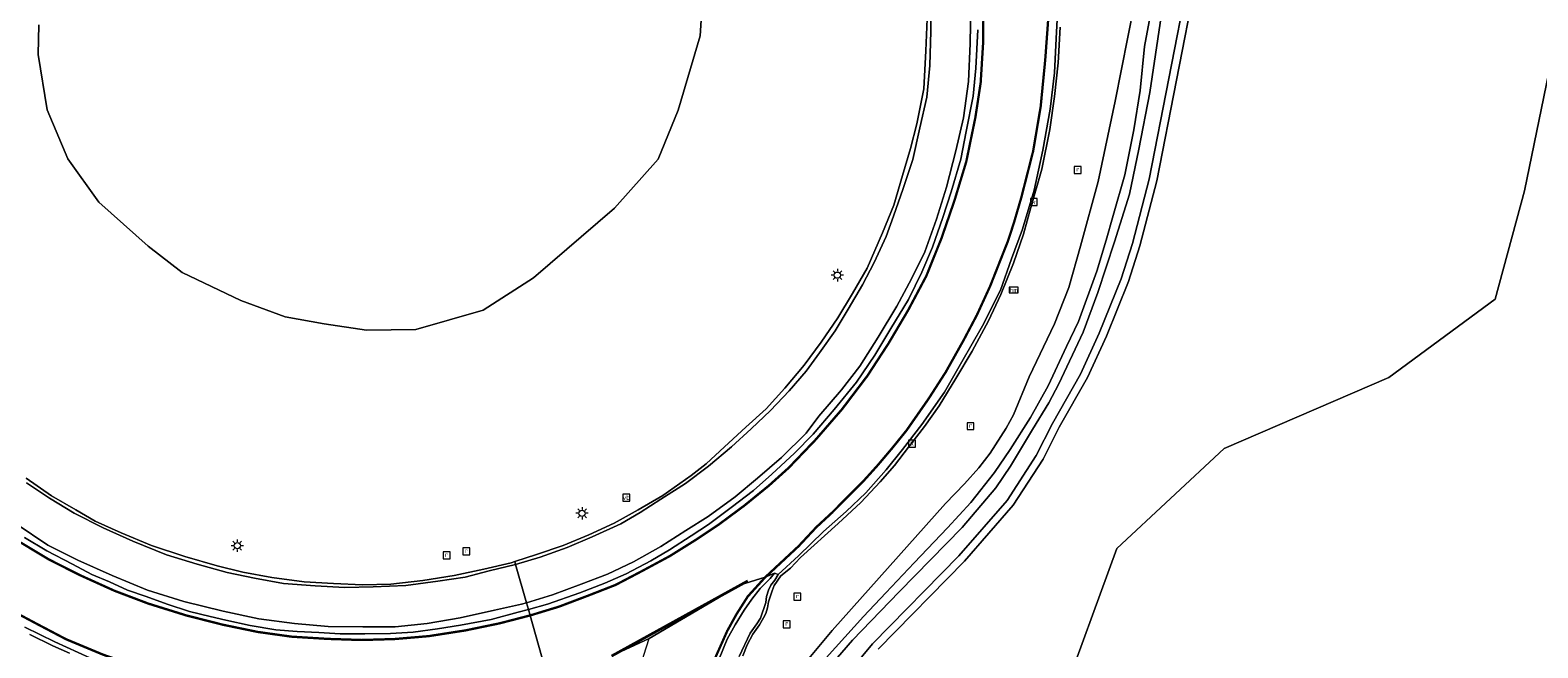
# Model space of a CAD drawing. Header units: metres. Extents: x 168032 to 180145, y 382923 to 399665.
# Tile 162 of 256: x 177221 to 177318, y 388768 to 388808. Entities that reach past the tile are written whole.
import ezdxf
from ezdxf.enums import TextEntityAlignment as Align

# ---------------------------------------------------------------- set-up
doc = ezdxf.new("R2010")
doc.units = ezdxf.units.M
doc.linetypes.add('VW-3-3_STREEP', pattern=[6, 3, -3])
doc.layers.get('0').update_dxf_attribs({"color": 8, "lineweight": 18})
for name, color, linetype, lineweight in [('B-WE-GR-BEPLANTING_CULTUUR_BOSPLANTSOEN-GV', 8, 'Continuous', 18), ('B-WE-GR-BOS_GEMENGD-GV', 8, 'Continuous', 18), ('B-WE-IE-MEUBILAIR_WEGMEUBILAIR-S', 8, 'Continuous', 25), ('B-WE-IE-MEUBILAIR_WEGMEUBILAIR_PAAL-S', 8, 'Continuous', 18), ('B-WE-KL-ET_LS_OV_LICHTMAST-S', 8, 'Continuous', 18), ('B-WE-OG-TERREIN_CULTUURSCHEIDING-GV', 8, 'Continuous', 18), ('B-WE-OG-WATER_SLOOT-GV', 8, 'Continuous', 18), ('B-WE-OG-WEG-GV', 8, 'Continuous', 18), ('B-WE-RI-GWA_KOLK-S', 8, 'Continuous', 18), ('B-WE-RI-GWA_RIOOLPUT-S', 8, 'Continuous', 18), ('B-WE-VH-VERHARDING_ASFALT-GV', 8, 'Continuous', 18), ('B-WE-VH-VERHARDING_BEDRIJFSVLOERPLAAT-GV', 8, 'Continuous', 18), ('B-WE-VH-VERHARDING_BETON-GV', 8, 'Continuous', 18), ('B-WE-VH-VERHARDING_BETONSTRAATSTEEN-GV', 8, 'Continuous', 18), ('B-WE-VW-MARKERING_DWARS_DRIEHOEK_5070-G', 8, 'VW-HAAIETAND70-L-N', 35), ('B-WE-VW-MARKERING_LANGS_STREEP_33-G', 8, 'VW-3-3_STREEP', 13), ('B-WE-VW-MARKERING_LANGS_STREEP_DOORGETROKKEN_3X015-G', 8, 'Continuous', 13), ('B-WE-VW-MARKERING_PICTOGRAM-G', 8, 'Continuous', 18)]:
    doc.layers.add(name, color=color, linetype=linetype, lineweight=lineweight)
doc.styles.add('NLCS-ISO', font='NLCS-ISO.ttf')
doc.linetypes.add('VW-HAAIETAND70-L-N', pattern='A,0,-0.5,[149,NLCS.SHX,S=1,R=0,X=-0.625,Y=-0.35],-0.5', length=1)

# ---------------------------------------------------------------- blocks, each defined once
blk = doc.blocks.new('SIE-WEG_VERKEERSBORD-SO')
at = {"color": 0, "linetype": 'ByBlock', "lineweight": 18}
blk.add_lwpolyline([(-1.125, -1.125), (1.125, -1.125), (1.125, 1.125), (-1.125, 1.125)], close=True, dxfattribs=at)
at = {"color": 0, "linetype": 'ByBlock', "lineweight": 18, "style": 'NLCS-ISO'}
blk.add_text('vb', height=1.5, dxfattribs=at).set_placement((0, 0), align=Align.MIDDLE_CENTER)
blk = doc.blocks.new('SKL-ET_OV_LICHTMAST-SO')
at = {"color": 0, "linetype": 'ByBlock', "lineweight": 18}
for points in [[(-1.25, 0), (-2, 0)], [(-1.41, 1.41), (-0.88, 0.88)], [(0, 2), (0, 1.25)], [(0.88, 0.88), (1.41, 1.41)], [(2, 0), (1.25, 0)], [(-1.41, -1.41), (-0.88, -0.88)], [(0, -1.25), (0, -2)], [(0.88, -0.88), (1.41, -1.41)]]:
    blk.add_lwpolyline(points, dxfattribs=at)
blk.add_circle((0, 0), 1, dxfattribs=at)
blk = doc.blocks.new('SIE-WEG_PAAL_HECTOMETERPAAL-SO')
at = {"color": 0, "linetype": 'ByBlock', "lineweight": 18}
blk.add_lwpolyline([(-1.44375, -0.94375), (1.44375, -0.94375), (1.44375, 0.94375), (-1.44375, 0.94375)], close=True, dxfattribs=at)
at = {"color": 0, "linetype": 'ByBlock', "lineweight": 18, "style": 'NLCS-ISO'}
blk.add_text('hm', height=1.5, dxfattribs=at).set_placement((0, 0), align=Align.MIDDLE_CENTER)
at = {"style": 'NLCS-ISO'}
blk.add_attdef('WAARDE', (2.13125, -1.69375), '', height=1.5, dxfattribs=at)
blk = doc.blocks.new('SRI-KOLK-SO')
at = {"color": 0, "linetype": 'ByBlock', "lineweight": 18}
blk.add_lwpolyline([(-1.125, -1.125), (1.125, -1.125), (1.125, 1.125), (-1.125, 1.125)], close=True, dxfattribs=at)
at = {"color": 0, "linetype": 'ByBlock', "lineweight": 18, "style": 'NLCS-ISO'}
blk.add_text('k', height=1.5, dxfattribs=at).set_placement((0, 0), align=Align.MIDDLE_CENTER)
blk = doc.blocks.new('SRI-PUT_INSPECTIEPUT_RIOOLPUT-SO')
at = {"color": 0, "linetype": 'ByBlock', "lineweight": 18}
blk.add_lwpolyline([(-1.12, -1.12), (1.12, -1.12), (1.12, 1.12), (-1.12, 1.12)], close=True, dxfattribs=at)
at = {"color": 0, "linetype": 'ByBlock', "lineweight": 18, "style": 'NLCS-ISO'}
blk.add_text('r', height=1.5, dxfattribs=at).set_placement((0, 0.28), align=Align.MIDDLE_CENTER)

msp = doc.modelspace()

# ---------------------------------------------------------------- linework, layer by layer
at = {"layer": 'B-WE-GR-BEPLANTING_CULTUUR_BOSPLANTSOEN-GV', "flags": 128}
msp.add_lwpolyline([(177221.176, 388808.615), (177221.14, 388806.719), (177221.707, 388803.142), (177223.052, 388799.987), (177225.048, 388797.187), (177228.215, 388794.354), (177230.422, 388792.659), (177234.191, 388790.834), (177237.066, 388789.79), (177239.571, 388789.346), (177242.31, 388788.926), (177245.478, 388788.971), (177249.832, 388790.22), (177253.078, 388792.296), (177258.292, 388796.803), (177261.103, 388799.956), (177262.386, 388803.115), (177263.813, 388807.905), (177263.992, 388810.638)], dxfattribs=at)
at = {"layer": 'B-WE-GR-BOS_GEMENGD-GV', "flags": 128}
msp.add_lwpolyline([(177318.828, 388807.01), (177316.962, 388797.926), (177315.073, 388790.928), (177308.214, 388785.882), (177297.589, 388781.294), (177290.681, 388774.843), (177286.96, 388764.661), (177281.939, 388754.017), (177280.16, 388743.455), (177281.607, 388731.837), (177289.068, 388707.968), (177298.998, 388683.92), (177311.965, 388661.676), (177333.476, 388640.888)], dxfattribs=at)
at = {"layer": 'B-WE-OG-TERREIN_CULTUURSCHEIDING-GV', "flags": 128}
for points in [[(177407.457, 388869.682), (177302.696, 388821.058), (177300.637, 388819.497), (177300.102, 388818.974), (177299.665, 388818.547), (177298.628, 388816.907), (177297.338, 388815.068), (177296.656, 388813.868), (177296.103, 388812.739), (177295.781, 388811.561), (177293.256, 388798.563), (177292.162, 388794.375), (177291.43, 388792.075), (177290.004, 388788.536), (177288.783, 388785.876), (177286.963, 388782.679), (177285.919, 388780.605), (177284, 388777.641), (177280.863, 388774.04), (177275.294, 388768.363)], [(177333.476, 388640.888), (177311.965, 388661.676), (177298.998, 388683.92), (177289.068, 388707.968), (177281.607, 388731.837), (177280.16, 388743.455), (177281.939, 388754.017), (177286.96, 388764.661), (177290.681, 388774.843), (177297.589, 388781.294), (177308.214, 388785.882), (177315.073, 388790.928), (177316.962, 388797.926), (177318.828, 388807.01)]]:
    msp.add_lwpolyline(points, dxfattribs=at)
at = {"layer": 'B-WE-OG-WATER_SLOOT-GV', "flags": 128}
for points in [[(177272.94, 388766.308), (177274.922, 388768.699), (177280.496, 388774.38), (177283.6, 388777.943), (177285.485, 388780.854), (177286.522, 388782.915), (177288.337, 388786.104), (177289.544, 388788.734), (177290.96, 388792.245), (177291.682, 388794.514), (177292.768, 388798.674), (177295.294, 388811.675)], [(177293.682, 388810.176), (177292.797, 388804.258), (177292.096, 388800.601), (177291.486, 388797.699), (177290.521, 388794.622), (177289.452, 388791.353), (177288.497, 388788.808), (177286.928, 388785.462), (177286.287, 388784.246), (177285.242, 388782.53), (177283.83, 388780.161), (177282.885, 388778.756), (177280.704, 388776.212), (177276.651, 388772.063), (177273.63, 388768.931), (177271.002, 388765.901)], [(177271.002, 388765.901), (177273.63, 388768.931), (177276.651, 388772.063), (177280.704, 388776.212), (177282.885, 388778.756), (177283.83, 388780.161), (177285.242, 388782.53), (177286.287, 388784.246), (177286.928, 388785.462), (177288.497, 388788.808), (177289.452, 388791.353), (177290.521, 388794.622), (177291.486, 388797.699), (177292.096, 388800.601), (177292.797, 388804.258), (177293.682, 388810.176)], [(177271.943, 388767.793), (177274.352, 388770.46), (177275.777, 388771.983), (177277.615, 388773.916), (177279.759, 388776.184), (177281.272, 388777.828), (177282.789, 388779.754), (177283.794, 388781.245), (177285.116, 388783.291), (177286.25, 388785.35), (177287.432, 388787.873), (177288.207, 388789.492), (177289.385, 388792.744), (177289.986, 388794.742), (177290.43, 388796.327), (177291.193, 388798.949), (177291.774, 388801.849), (177292.182, 388804.388), (177292.449, 388807.218), (177293.02, 388810.231)], [(177293.02, 388810.231), (177292.449, 388807.218), (177292.182, 388804.388), (177291.774, 388801.849), (177291.193, 388798.949), (177290.43, 388796.327), (177289.986, 388794.742), (177289.385, 388792.744), (177288.207, 388789.492), (177287.432, 388787.873), (177286.25, 388785.35), (177285.116, 388783.291), (177283.794, 388781.245), (177282.789, 388779.754), (177281.272, 388777.828), (177279.759, 388776.184), (177277.615, 388773.916), (177275.777, 388771.983), (177274.352, 388770.46), (177271.943, 388767.793)], [(177291.798, 388809.898), (177290.571, 388803.706), (177289.464, 388798.509), (177288.342, 388794.342), (177287.591, 388791.681), (177286.657, 388789.337), (177285.023, 388785.925), (177284.024, 388783.479), (177283.547, 388782.62), (177282.501, 388780.993), (177281.77, 388780.049), (177280.853, 388779.012), (177279.633, 388777.759), (177272.314, 388769.565), (177270.605, 388767.498)]]:
    msp.add_lwpolyline(points, dxfattribs=at)
at = {"layer": 'B-WE-OG-WEG-GV', "flags": 128}
for points in [[(177295.294, 388811.675), (177292.768, 388798.674), (177291.682, 388794.514), (177290.96, 388792.245), (177289.544, 388788.734), (177288.337, 388786.104), (177286.522, 388782.915), (177285.485, 388780.854), (177283.6, 388777.943), (177280.496, 388774.38), (177274.922, 388768.699), (177272.94, 388766.308)], [(177275.294, 388768.363), (177280.863, 388774.04), (177284, 388777.641), (177285.919, 388780.605), (177286.963, 388782.679), (177288.783, 388785.876), (177290.004, 388788.536), (177291.43, 388792.075), (177292.162, 388794.375), (177293.256, 388798.563), (177295.781, 388811.561)], [(177263.992, 388810.638), (177263.813, 388807.905), (177262.386, 388803.115), (177261.103, 388799.956), (177258.292, 388796.803), (177253.078, 388792.296), (177249.832, 388790.22), (177245.478, 388788.971), (177242.31, 388788.926), (177239.571, 388789.346), (177237.066, 388789.79), (177234.191, 388790.834), (177230.422, 388792.659), (177228.215, 388794.354), (177225.048, 388797.187), (177223.052, 388799.987), (177221.707, 388803.142), (177221.14, 388806.719), (177221.176, 388808.615)], [(177220.37, 388779.377), (177221.998, 388778.241), (177223.565, 388777.338), (177224.818, 388776.623), (177226.492, 388775.87), (177228.438, 388775.034), (177230.592, 388774.341), (177232.665, 388773.726), (177234.322, 388773.326), (177236.19, 388772.972), (177238.293, 388772.705), (177240.183, 388772.598), (177242.052, 388772.516), (177243.876, 388772.541), (177245.923, 388772.79), (177247.962, 388773.116), (177249.866, 388773.526), (177251.636, 388773.931), (177251.864, 388774.007), (177253.26, 388774.473), (177254.979, 388775.052), (177256.643, 388775.73), (177258.264, 388776.488), (177259.815, 388777.339), (177261.4, 388778.278), (177263.228, 388779.551), (177264.197, 388780.319), (177265.373, 388781.402), (177266.752, 388782.667), (177268.071, 388783.851), (177269.262, 388785.18), (177270.512, 388786.675), (177271.62, 388788.155), (177272.697, 388789.735), (177273.639, 388791.288), (177274.572, 388792.94), (177275.57, 388795.2), (177276.291, 388796.991), (177276.848, 388798.903), (177277.366, 388800.652), (177277.784, 388802.231), (177278.233, 388804.484), (177278.364, 388806.952), (177278.439, 388809.004)], [(177270.605, 388767.498), (177272.314, 388769.565), (177279.633, 388777.759), (177280.853, 388779.012), (177281.77, 388780.049), (177282.501, 388780.993), (177283.547, 388782.62), (177284.024, 388783.479), (177285.023, 388785.925), (177286.657, 388789.337), (177287.591, 388791.681), (177288.342, 388794.342), (177289.464, 388798.509), (177290.571, 388803.706), (177291.798, 388809.898)], [(177287.017, 388808.471), (177286.885, 388806.161), (177286.657, 388803.996), (177286.355, 388801.864), (177285.841, 388799.317), (177285.125, 388796.835), (177284.65, 388795.131), (177284.017, 388793.258), (177283.189, 388791.241), (177282.395, 388789.523), (177281.352, 388787.586), (177280.302, 388785.812), (177279.213, 388784.047), (177278.272, 388782.726), (177277.241, 388781.391), (177276.352, 388780.208), (177275.418, 388779.148), (177274.171, 388777.81), (177272.704, 388776.463), (177270.279, 388774.278), (177269.639, 388773.575), (177269.014, 388773.089), (177268.587, 388772.473), (177268.453, 388772.111), (177268.339, 388771.805), (177268.222, 388771.402), (177268.161, 388771.03), (177268.041, 388770.654), (177267.888, 388770.369), (177267.64, 388769.922), (177267.214, 388769.321), (177266.845, 388768.642), (177266.573, 388767.934)], [(177223.144, 388768.101), (177222.079, 388768.584), (177220.595, 388769.305)]]:
    msp.add_lwpolyline(points, dxfattribs=at)
at = {"layer": 'B-WE-VH-VERHARDING_ASFALT-GV', "flags": 128}
for points in [[(177258.128, 388767.937), (177259.595, 388768.613), (177260.514, 388769.051), (177266.411, 388772.517), (177268.002, 388772.992), (177268.613, 388773.269), (177268.832, 388773.176), (177270.146, 388774.385), (177271.771, 388775.953), (177273.215, 388777.227), (177274.49, 388778.449), (177275.801, 388779.928), (177276.859, 388781.236), (177278.109, 388782.855), (177279.556, 388784.938), (177280.688, 388786.896), (177282.006, 388789.203), (177283.177, 388791.513), (177283.874, 388793.525), (177284.587, 388795.451), (177285.346, 388797.961), (177285.915, 388800.542), (177286.378, 388803.175), (177286.656, 388805.516), (177286.76, 388807.73), (177286.852, 388809.375)], [(177281.718, 388808.305), (177281.579, 388805.822), (177281.417, 388804.03), (177280.968, 388801.734), (177280.621, 388799.956), (177280.003, 388797.846), (177279.461, 388796.19), (177278.793, 388794.293), (177278.095, 388792.673), (177277.251, 388790.9), (177276.107, 388789.037), (177275.081, 388787.311), (177273.899, 388785.567), (177272.451, 388783.812), (177271.102, 388782.23), (177269.891, 388780.997), (177268.438, 388779.651), (177267.26, 388778.6), (177265.822, 388777.497), (177264.342, 388776.404), (177263.242, 388775.657), (177261.834, 388774.772), (177260.63, 388774.062), (177259.032, 388773.207), (177257.656, 388772.61), (177256.053, 388771.984), (177253.978, 388771.265), (177252.736, 388770.923), (177252.846, 388770.534), (177253.974, 388766.544)], [(177253.974, 388766.544), (177252.846, 388770.534), (177252.736, 388770.923), (177252.078, 388770.742), (177250.333, 388770.267), (177248.354, 388769.9), (177246.877, 388769.663), (177245.317, 388769.458), (177243.85, 388769.36), (177242.194, 388769.337), (177240.596, 388769.349), (177239.227, 388769.43), (177237.836, 388769.503), (177236.457, 388769.613), (177234.804, 388769.88), (177233.235, 388770.231), (177232.225, 388770.468), (177230.882, 388770.797), (177229.456, 388771.261), (177228.094, 388771.757), (177226.892, 388772.173), (177225.728, 388772.706), (177224.601, 388773.177), (177223.339, 388773.846), (177221.701, 388774.691), (177220.251, 388775.564)], [(177265.042, 388767.734), (177265.55, 388769.008), (177266.064, 388769.921), (177266.654, 388770.874), (177267.141, 388771.576), (177267.681, 388772.274), (177268.317, 388772.924), (177268.613, 388773.269), (177268.002, 388772.992), (177266.411, 388772.517), (177260.514, 388769.051), (177259.595, 388768.613), (177258.128, 388767.937)], [(177220.282, 388769.778), (177222.214, 388768.836), (177224.461, 388767.798)]]:
    msp.add_lwpolyline(points, dxfattribs=at)
at = {"layer": 'B-WE-VH-VERHARDING_BEDRIJFSVLOERPLAAT-GV', "flags": 128}
for points in [[(177278.439, 388809.004), (177278.364, 388806.952), (177278.233, 388804.484), (177277.784, 388802.231), (177277.366, 388800.652), (177276.848, 388798.903), (177276.291, 388796.991), (177275.57, 388795.2), (177274.572, 388792.94), (177273.639, 388791.288), (177272.697, 388789.735), (177271.62, 388788.155), (177270.512, 388786.675), (177269.262, 388785.18), (177268.071, 388783.851), (177266.752, 388782.667), (177265.373, 388781.402), (177264.197, 388780.319), (177263.228, 388779.551), (177261.4, 388778.278), (177259.815, 388777.339), (177258.264, 388776.488), (177256.643, 388775.73), (177254.979, 388775.052), (177253.26, 388774.473), (177251.864, 388774.007), (177251.917, 388773.819), (177253.492, 388774.297), (177255.229, 388774.917), (177256.842, 388775.609), (177258.688, 388776.449), (177259.955, 388777.162), (177261.286, 388778.037), (177262.859, 388779.051), (177264.354, 388780.168), (177265.838, 388781.399), (177267.109, 388782.577), (177268.346, 388783.752), (177269.54, 388785.025), (177270.654, 388786.296), (177271.506, 388787.477), (177272.511, 388788.883), (177273.35, 388790.287), (177274.279, 388791.846), (177275.024, 388793.289), (177275.799, 388794.977), (177276.275, 388796.275), (177276.909, 388798.063), (177277.522, 388799.935), (177277.98, 388801.988), (177278.416, 388803.957), (177278.609, 388805.998), (177278.687, 388808.205), (177278.69, 388810.252)], [(177281.266, 388809.845), (177281.224, 388807.427), (177281.118, 388804.963), (177280.782, 388802.621), (177280.299, 388800.5), (177279.693, 388798.156), (177279.053, 388796.09), (177278.289, 388793.976), (177277.437, 388792.249), (177276.495, 388790.473), (177275.281, 388788.47), (177274.111, 388786.62), (177272.929, 388785.077), (177271.47, 388783.381), (177270.641, 388782.289), (177269.063, 388780.724), (177267.516, 388779.389), (177266.062, 388778.186), (177264.328, 388776.921), (177262.882, 388776.003), (177261.267, 388774.985), (177259.507, 388773.992), (177257.844, 388773.186), (177256.14, 388772.541), (177254.288, 388771.872), (177252.615, 388771.351), (177252.736, 388770.923), (177253.978, 388771.265), (177256.053, 388771.984), (177257.656, 388772.61), (177259.032, 388773.207), (177260.63, 388774.062), (177261.834, 388774.772), (177263.242, 388775.657), (177264.342, 388776.404), (177265.822, 388777.497), (177267.26, 388778.6), (177268.438, 388779.651), (177269.891, 388780.997), (177271.102, 388782.23), (177272.451, 388783.812), (177273.899, 388785.567), (177275.081, 388787.311), (177276.107, 388789.037), (177277.251, 388790.9), (177278.095, 388792.673), (177278.793, 388794.293), (177279.461, 388796.19), (177280.003, 388797.846), (177280.621, 388799.956), (177280.968, 388801.734), (177281.417, 388804.03), (177281.579, 388805.822), (177281.718, 388808.305)], [(177286.852, 388809.375), (177286.76, 388807.73), (177286.656, 388805.516), (177286.378, 388803.175), (177285.915, 388800.542), (177285.346, 388797.961), (177284.587, 388795.451), (177283.874, 388793.525), (177283.177, 388791.513), (177282.006, 388789.203), (177280.688, 388786.896), (177279.556, 388784.938), (177278.109, 388782.855), (177276.859, 388781.236), (177275.801, 388779.928), (177274.49, 388778.449), (177273.215, 388777.227), (177271.771, 388775.953), (177270.146, 388774.385), (177268.832, 388773.176), (177268.631, 388772.808), (177268.372, 388772.478), (177268.214, 388772.166), (177268.09, 388771.765), (177268.041, 388771.378), (177267.946, 388771.053), (177267.814, 388770.687), (177267.698, 388770.357), (177267.464, 388769.99), (177267.039, 388769.381), (177266.329, 388767.896)], [(177266.573, 388767.934), (177266.845, 388768.642), (177267.214, 388769.321), (177267.64, 388769.922), (177267.888, 388770.369), (177268.041, 388770.654), (177268.161, 388771.03), (177268.222, 388771.402), (177268.339, 388771.805), (177268.453, 388772.111), (177268.587, 388772.473), (177269.014, 388773.089), (177269.639, 388773.575), (177270.279, 388774.278), (177272.704, 388776.463), (177274.171, 388777.81), (177275.418, 388779.148), (177276.352, 388780.208), (177277.241, 388781.391), (177278.272, 388782.726), (177279.213, 388784.047), (177280.302, 388785.812), (177281.352, 388787.586), (177282.395, 388789.523), (177283.189, 388791.241), (177284.017, 388793.258), (177284.65, 388795.131), (177285.125, 388796.835), (177285.841, 388799.317), (177286.355, 388801.864), (177286.657, 388803.996), (177286.885, 388806.161), (177287.017, 388808.471)], [(177220.382, 388779.088), (177221.866, 388778.102), (177223.447, 388777.131), (177225.316, 388776.185), (177227.247, 388775.314), (177229.413, 388774.443), (177231.386, 388773.846), (177233.324, 388773.299), (177235.077, 388772.932), (177236.959, 388772.603), (177238.99, 388772.434), (177240.911, 388772.342), (177242.722, 388772.389), (177244.832, 388772.474), (177246.901, 388772.737), (177248.653, 388773.009), (177250.209, 388773.404), (177251.917, 388773.819), (177251.864, 388774.007), (177251.636, 388773.931), (177249.866, 388773.526), (177247.962, 388773.116), (177245.923, 388772.79), (177243.876, 388772.541), (177242.052, 388772.516), (177240.183, 388772.598), (177238.293, 388772.705), (177236.19, 388772.972), (177234.322, 388773.326), (177232.665, 388773.726), (177230.592, 388774.341), (177228.438, 388775.034), (177226.492, 388775.87), (177224.818, 388776.623), (177223.565, 388777.338), (177221.998, 388778.241), (177220.37, 388779.377)], [(177220.251, 388775.564), (177221.701, 388774.691), (177223.339, 388773.846), (177224.601, 388773.177), (177225.728, 388772.706), (177226.892, 388772.173), (177228.094, 388771.757), (177229.456, 388771.261), (177230.882, 388770.797), (177232.225, 388770.468), (177233.235, 388770.231), (177234.804, 388769.88), (177236.457, 388769.613), (177237.836, 388769.503), (177239.227, 388769.43), (177240.596, 388769.349), (177242.194, 388769.337), (177243.85, 388769.36), (177245.317, 388769.458), (177246.877, 388769.663), (177248.354, 388769.9), (177250.333, 388770.267), (177252.078, 388770.742), (177252.736, 388770.923), (177252.615, 388771.351), (177252.301, 388771.253), (177250.562, 388770.869), (177248.338, 388770.389), (177246.214, 388770.022), (177244.152, 388769.808), (177242.062, 388769.808), (177239.832, 388769.826), (177237.669, 388770.014), (177235.361, 388770.316), (177233.051, 388770.813), (177230.531, 388771.434), (177228.184, 388772.168), (177225.902, 388773.104), (177223.685, 388774.099), (177221.764, 388775.066), (177219.72, 388776.44)], [(177224.461, 388767.798), (177222.214, 388768.836), (177220.282, 388769.778)], [(177220.595, 388769.305), (177222.079, 388768.584), (177223.144, 388768.101)]]:
    msp.add_lwpolyline(points, dxfattribs=at)
at = {"layer": 'B-WE-VH-VERHARDING_BETON-GV', "flags": 128}
msp.add_lwpolyline([(177266.329, 388767.896), (177267.039, 388769.381), (177267.464, 388769.99), (177267.698, 388770.357), (177267.814, 388770.687), (177267.946, 388771.053), (177268.041, 388771.378), (177268.09, 388771.765), (177268.214, 388772.166), (177268.372, 388772.478), (177268.631, 388772.808), (177268.832, 388773.176), (177268.613, 388773.269), (177268.317, 388772.924), (177267.681, 388772.274), (177267.141, 388771.576), (177266.654, 388770.874), (177266.064, 388769.921), (177265.55, 388769.008), (177265.042, 388767.734)], dxfattribs=at)
at = {"layer": 'B-WE-VH-VERHARDING_BETONSTRAATSTEEN-GV', "flags": 128}
for points in [[(177278.69, 388810.252), (177278.687, 388808.205), (177278.609, 388805.998), (177278.416, 388803.957), (177277.98, 388801.988), (177277.522, 388799.935), (177276.909, 388798.063), (177276.275, 388796.275), (177275.799, 388794.977), (177275.024, 388793.289), (177274.279, 388791.846), (177273.35, 388790.287), (177272.511, 388788.883), (177271.506, 388787.477), (177270.654, 388786.296), (177269.54, 388785.025), (177268.346, 388783.752), (177267.109, 388782.577), (177265.838, 388781.399), (177264.354, 388780.168), (177262.859, 388779.051), (177261.286, 388778.037), (177259.955, 388777.162), (177258.688, 388776.449), (177256.842, 388775.609), (177255.229, 388774.917), (177253.492, 388774.297), (177251.917, 388773.819), (177252.615, 388771.351), (177254.288, 388771.872), (177256.14, 388772.541), (177257.844, 388773.186), (177259.507, 388773.992), (177261.267, 388774.985), (177262.882, 388776.003), (177264.328, 388776.921), (177266.062, 388778.186), (177267.516, 388779.389), (177269.063, 388780.724), (177270.641, 388782.289), (177271.47, 388783.381), (177272.929, 388785.077), (177274.111, 388786.62), (177275.281, 388788.47), (177276.495, 388790.473), (177277.437, 388792.249), (177278.289, 388793.976), (177279.053, 388796.09), (177279.693, 388798.156), (177280.299, 388800.5), (177280.782, 388802.621), (177281.118, 388804.963), (177281.224, 388807.427), (177281.266, 388809.845)], [(177219.72, 388776.44), (177221.764, 388775.066), (177223.685, 388774.099), (177225.902, 388773.104), (177228.184, 388772.168), (177230.531, 388771.434), (177233.051, 388770.813), (177235.361, 388770.316), (177237.669, 388770.014), (177239.832, 388769.826), (177242.062, 388769.808), (177244.152, 388769.808), (177246.214, 388770.022), (177248.338, 388770.389), (177250.562, 388770.869), (177252.301, 388771.253), (177252.615, 388771.351), (177251.917, 388773.819), (177250.209, 388773.404), (177248.653, 388773.009), (177246.901, 388772.737), (177244.832, 388772.474), (177242.722, 388772.389), (177240.911, 388772.342), (177238.99, 388772.434), (177236.959, 388772.603), (177235.077, 388772.932), (177233.324, 388773.299), (177231.386, 388773.846), (177229.413, 388774.443), (177227.247, 388775.314), (177225.316, 388776.185), (177223.447, 388777.131), (177221.866, 388778.102), (177220.382, 388779.088)]]:
    msp.add_lwpolyline(points, dxfattribs=at)
at = {"layer": 'B-WE-VW-MARKERING_DWARS_DRIEHOEK_5070-G', "flags": 128}
msp.add_lwpolyline([(177258.128, 388767.937), (177266.879, 388772.776)], dxfattribs=at)
at = {"layer": 'B-WE-VW-MARKERING_LANGS_STREEP_33-G', "const_width": 0.15, "flags": 128}
for points in [[(177298.515, 388828.424), (177296.837, 388827.393), (177295.849, 388826.669), (177294.466, 388825.604), (177293.455, 388824.606), (177292.118, 388823.146), (177291.33, 388822.198), (177290.055, 388820.358), (177289.159, 388818.773), (177288.345, 388817.202), (177287.395, 388814.736), (177286.691, 388812.224), (177286.28, 388809.374), (177286.061, 388806.39), (177285.766, 388803.352), (177285.281, 388800.48), (177284.522, 388797.505), (177284.041, 388795.856), (177283.65, 388794.663), (177282.507, 388791.768), (177281.655, 388789.911), (177280.8, 388788.289), (177279.648, 388786.233), (177278.533, 388784.498), (177277.116, 388782.465), (177276.192, 388781.322), (177275.237, 388780.194), (177274.369, 388779.233), (177272.309, 388777.157), (177271.3, 388776.224), (177270.165, 388775.007), (177268.002, 388772.992), (177266.881, 388771.758), (177266.151, 388770.609), (177265.551, 388769.52), (177264.814, 388767.865), (177264.437, 388766.723), (177264.182, 388765.201), (177263.999, 388763.459), (177263.912, 388762.164), (177264.085, 388760.489), (177264.283, 388759.33), (177264.504, 388758.341), (177265.288, 388754.916), (177267.108, 388747.637), (177269.384, 388739.13), (177270.897, 388733.363), (177273.052, 388724.638), (177276.88, 388710.01), (177278.366, 388704.302), (177279.931, 388698.553), (177281.765, 388692.815), (177284.924, 388684.565), (177287.237, 388679.281), (177289.483, 388674.64), (177291.411, 388670.982), (177292.805, 388668.476), (177295.441, 388664.072), (177299.1, 388658.338), (177302.115, 388653.964), (177305.803, 388648.986), (177308.018, 388646.12), (177313.621, 388639.279), (177317.385, 388634.917), (177323.462, 388628.154), (177327.557, 388623.789), (177331.711, 388619.44), (177335.942, 388615.135), (177340.217, 388610.94), (177346.647, 388604.819), (177353.264, 388598.688), (177359.852, 388592.695), (177362.185, 388590.571), (177366.618, 388586.623), (177384.44, 388570.458), (177393.28, 388562.363), (177397.268, 388558.542), (177406.266, 388549.922), (177410.454, 388545.68), (177414.678, 388541.266), (177418.734, 388536.881), (177426.644, 388527.886), (177432.287, 388521.114), (177437.969, 388513.834), (177442.293, 388507.99), (177446.076, 388502.598), (177448.894, 388498.372), (177451.586, 388494.197), (177454.786, 388489.066), (177457.896, 388483.861), (177460.895, 388478.628), (177464.174, 388472.691), (177467.993, 388465.602), (177472.179, 388457.48), (177476.145, 388449.544), (177480.776, 388439.868), (177482.695, 388435.857), (177489.006, 388422.403), (177495.351, 388408.788), (177500.479, 388397.853), (177504.099, 388390.058), (177508.053, 388381.544), (177515.69, 388365.142), (177523.205, 388348.952), (177530.844, 388332.464), (177537.048, 388319.105), (177542.513, 388307.327), (177543.471, 388305.26), (177551.032, 388289.002), (177557.304, 388275.48), (177563.729, 388261.758), (177571.377, 388245.305), (177578.341, 388230.404), (177578.987, 388229.023), (177582.545, 388221.326), (177587.743, 388210.08), (177590.948, 388203.172), (177594.046, 388196.496), (177601.761, 388179.967), (177614.387, 388152.731), (177624.471, 388130.963), (177630.488, 388117.974), (177634.555, 388109.195), (177644.653, 388087.324), (177654.7, 388065.514), (177664.583, 388043.773), (177672.003, 388026.94), (177675.439, 388019.144), (177682.546, 388002.572), (177690.793, 387983.063), (177697.564, 387966.52), (177704.375, 387949.668), (177710.443, 387934.471), (177710.994, 387933.092), (177717.588, 387916.148), (177723.912, 387899.292), (177730.156, 387882.296), (177736.293, 387865.366), (177742.345, 387848.511), (177745.039, 387840.678), (177748.238, 387831.375), (177754.036, 387814.295), (177759.597, 387797.451), (177765.149, 387780.089), (177771.423, 387760.222), (177775.928, 387745.302), (177778.409, 387737.084), (177783.49, 387719.885), (177785.161, 387714.156), (177789.365, 387699.562), (177792.798, 387687.389), (177794.415, 387681.654), (177796.335, 387675.96), (177800.327, 387664.6), (177804.324, 387653.175), (177806.247, 387647.637), (177808.234, 387641.929), (177809.204, 387639.207), (177810.075, 387636.284), (177813.006, 387624.512), (177815.813, 387612.851), (177819.927, 387595.428), (177822.667, 387583.675), (177826.562, 387566.332), (177829.182, 387554.552), (177829.659, 387552.374), (177833.05, 387536.878), (177839.061, 387507.859), (177842.512, 387490.277), (177843.605, 387484.317), (177846.666, 387467.635), (177846.84, 387466.685), (177850.136, 387448.94), (177853.494, 387431.241), (177856.866, 387413.507), (177859.147, 387401.802), (177862.637, 387383.917), (177865.061, 387372.406), (177867.688, 387360.836), (177869.818, 387352.296), (177872.57, 387342.229), (177874.298, 387336.378), (177876.092, 387330.712), (177877.564, 387326.285), (177880.606, 387318.08), (177884.543, 387308.22), (177889.515, 387296.984), (177893.198, 387289.292), (177895.916, 387283.968), (177898.752, 387278.618), (177901.804, 387273.376), (177904.767, 387268.362), (177910.069, 387260.113), (177914.781, 387253.294), (177920.636, 387245.289), (177927.498, 387236.499), (177933.392, 387229.781), (177939.639, 387223.022), (177947.983, 387214.699), (177952.702, 387210.344), (177958.06, 387205.527), (177962.678, 387201.536), (177966.995, 387197.854), (177970.427, 387194.996), (177974.258, 387191.846), (177976.062, 387190.363), (177982.104, 387185.593), (177988.848, 387180.212), (177994.731, 387175.538), (178002.234, 387169.131), (178005.103, 387166.643), (178009.872, 387162.266), (178014.909, 387157.525), (178018.791, 387153.655), (178023.405, 387148.729), (178026.709, 387144.978), (178031.825, 387138.61), (178034.244, 387135.539), (178036.599, 387132.712), (178041.165, 387126.319), (178043.503, 387122.671), (178044.734, 387120.681), (178047.849, 387115.646), (178054.405, 387103.507), (178059.127, 387093.526), (178063.791, 387081.791), (178067.012, 387072.223), (178069.085, 387064.958), (178071.811, 387053.381), (178073.21, 387045.944), (178074.092, 387040.228), (178075.39, 387027.665), (178075.475, 387025.798), (178075.806, 387018.469), (178075.762, 387006.456), (178075.039, 386994.071), (178073.72, 386980.571), (178072.374, 386968.241), (178071.35, 386959.351), (178070.005, 386947.582), (178069.595, 386944.44), (178069.478, 386942.825), (178069.47, 386941.583), (178069.498, 386940.177), (178069.707, 386938.505), (178069.983, 386937.332), (178070.46, 386935.868)], [(177777.504, 387717.675), (177770.745, 387740.478), (177769.844, 387743.451), (177763.795, 387763.421), (177755.67, 387788.818), (177749.066, 387809), (177742.486, 387828.684), (177739.012, 387838.576), (177735.531, 387848.49), (177729.502, 387865.49), (177721.321, 387887.902), (177715.096, 387904.715), (177709.856, 387918.502), (177704.539, 387932.094), (177703.307, 387935.241), (177696.651, 387951.911), (177690.958, 387965.952), (177686.416, 387977.032), (177681.751, 387988.145), (177677.147, 387999.045), (177672.457, 388010.03), (177666.18, 388024.453), (177665.301, 388026.473), (177659.295, 388039.99), (177651.886, 388056.389), (177643.072, 388075.606), (177635.571, 388091.828), (177626.881, 388110.633), (177624.728, 388115.3), (177621.869, 388121.497), (177612.935, 388140.666), (177605.339, 388157.038), (177595.285, 388178.726), (177587.732, 388195.027), (177585.245, 388200.382), (177582.638, 388205.995), (177576.825, 388218.528), (177575.073, 388222.307), (177572.614, 388227.6), (177563.844, 388246.481), (177557.412, 388260.238), (177549.839, 388276.526), (177542.249, 388292.895), (177537.211, 388303.729), (177536.813, 388304.586), (177529.671, 388319.979), (177522.054, 388336.286), (177512.003, 388358.017), (177503.19, 388377.009), (177498.35, 388387.373), (177496.793, 388390.707), (177490.558, 388404.016), (177484.165, 388417.812), (177479.128, 388428.525), (177475.048, 388437.193), (177472.781, 388442.008), (177468.749, 388450.178), (177464.746, 388458.116), (177460.52, 388466.169), (177456.399, 388473.724), (177453.367, 388479.119), (177448.63, 388486.973), (177445.403, 388492.041), (177441.219, 388498.454), (177437.167, 388504.264), (177431.664, 388511.655), (177428.045, 388516.33), (177424.214, 388520.967), (177420.292, 388525.573), (177416.46, 388529.965), (177412.402, 388534.437), (177408.322, 388538.794), (177404.149, 388543.042), (177399.908, 388547.277), (177392.888, 388554.013), (177391.26, 388555.575), (177382.464, 388563.73), (177373.613, 388571.798), (177364.729, 388579.786), (177355.786, 388587.865), (177346.862, 388595.947), (177335.632, 388606.399), (177330.561, 388611.446), (177322.263, 388620.051), (177319.974, 388622.543), (177317.246, 388625.514), (177312.976, 388630.26), (177308.985, 388634.887), (177303.577, 388641.49), (177300.511, 388645.404), (177297.29, 388649.672), (177294.014, 388654.158), (177290.467, 388659.201), (177286.687, 388664.796), (177283.246, 388670.202), (177280.192, 388675.264), (177277.344, 388680.187), (177274.463, 388685.432), (177271.355, 388691.285), (177268.598, 388696.786), (177265.977, 388702.325), (177263.685, 388707.636), (177262.362, 388710.89), (177260.164, 388716.444), (177259.164, 388719.231), (177258.118, 388722.162), (177256.206, 388727.712), (177254.449, 388733.534), (177253.258, 388737.617), (177251.983, 388742.126), (177251.097, 388745.625), (177250.307, 388748.534), (177249.419, 388751.166), (177248.109, 388753.892), (177246.503, 388756.372), (177244.694, 388758.568), (177242.515, 388760.65), (177240.135, 388762.373), (177238.086, 388763.519), (177236.796, 388764.218), (177234.163, 388765.235), (177231.266, 388766.15), (177229.226, 388766.662), (177228.184, 388767.026), (177225.34, 388767.996), (177222.929, 388769.001), (177221.186, 388769.917), (177219.028, 388771.065), (177217.248, 388772.17), (177214.875, 388773.928), (177213.116, 388775.316), (177211.866, 388776.502), (177210.083, 388778.124), (177208.959, 388779.279), (177207.921, 388780.488), (177205.866, 388782.975), (177204.798, 388784.511), (177203.712, 388786.3), (177202.673, 388788.065), (177201.808, 388789.702), (177200.682, 388792.09), (177199.238, 388796.136), (177198.47, 388797.749), (177197.713, 388798.861), (177196.933, 388799.813), (177195.909, 388800.979), (177193.636, 388802.946), (177192.594, 388803.637), (177191.193, 388804.369), (177190.204, 388804.79), (177188.512, 388805.392), (177187.223, 388805.714), (177185.656, 388805.907), (177179.783, 388806.499), (177178.016, 388806.665)]]:
    msp.add_lwpolyline(points, dxfattribs=at)
at = {"layer": 'B-WE-VW-MARKERING_LANGS_STREEP_DOORGETROKKEN_3X015-G', "const_width": 0.15, "flags": 128}
msp.add_lwpolyline([(177220.007, 388775.237), (177221.812, 388774.15), (177223.803, 388773.143), (177226.052, 388772.125), (177228.223, 388771.302), (177230.67, 388770.538), (177233.04, 388769.935), (177235.291, 388769.469), (177237.471, 388769.165), (177239.8, 388769.021), (177241.992, 388768.95), (177244.119, 388769.012), (177246.326, 388769.201), (177248.681, 388769.569), (177250.867, 388770.021), (177252.846, 388770.534), (177252.89, 388770.545), (177254.717, 388771.102), (177256.574, 388771.805), (177258.361, 388772.503), (177259.985, 388773.355), (177261.864, 388774.367), (177263.505, 388775.393), (177265.042, 388776.418), (177266.67, 388777.625), (177268.246, 388778.908), (177269.529, 388780.063), (177271.253, 388781.864), (177272.961, 388783.834), (177274.593, 388785.985), (177275.958, 388788.08), (177277.221, 388790.218), (177278.391, 388792.421), (177279.37, 388794.856), (177280.207, 388797.289), (177280.968, 388799.796), (177281.553, 388802.635), (177281.896, 388804.876), (177282.05, 388807.372), (177282.079, 388809.683)], dxfattribs=at)
at = {"layer": 'B-WE-VW-MARKERING_PICTOGRAM-G', "flags": 128}
for points in [[(177220.007, 388775.237), (177221.812, 388774.15), (177223.803, 388773.143), (177226.052, 388772.125), (177228.223, 388771.302), (177230.67, 388770.538), (177233.04, 388769.935), (177235.291, 388769.469), (177237.471, 388769.165), (177239.8, 388769.021), (177241.992, 388768.95), (177244.119, 388769.012), (177246.326, 388769.201), (177248.681, 388769.569), (177250.867, 388770.021), (177252.846, 388770.534), (177252.89, 388770.545), (177254.717, 388771.102), (177256.574, 388771.805), (177258.361, 388772.503), (177259.985, 388773.355), (177261.864, 388774.367), (177263.505, 388775.393), (177265.042, 388776.418), (177266.67, 388777.625), (177268.246, 388778.908), (177269.529, 388780.063), (177271.253, 388781.864), (177272.961, 388783.834), (177274.593, 388785.985), (177275.958, 388788.08), (177277.221, 388790.218), (177278.391, 388792.421), (177279.37, 388794.856), (177280.207, 388797.289), (177280.968, 388799.796), (177281.553, 388802.635), (177281.896, 388804.876), (177282.05, 388807.372), (177282.079, 388809.683)], [(177286.28, 388809.374), (177286.061, 388806.39), (177285.766, 388803.352), (177285.281, 388800.48), (177284.522, 388797.505), (177284.041, 388795.856), (177283.65, 388794.663), (177282.507, 388791.768), (177281.655, 388789.911), (177280.8, 388788.289), (177279.648, 388786.233), (177278.533, 388784.498), (177277.116, 388782.465), (177276.192, 388781.322), (177275.237, 388780.194), (177274.369, 388779.233), (177272.309, 388777.157), (177271.3, 388776.224), (177270.165, 388775.007)], [(177199.238, 388796.136), (177200.682, 388792.09), (177201.808, 388789.702), (177202.673, 388788.065), (177203.712, 388786.3), (177204.798, 388784.511), (177205.866, 388782.975), (177207.921, 388780.488), (177208.959, 388779.279), (177210.083, 388778.124), (177211.866, 388776.502), (177213.116, 388775.316), (177214.875, 388773.928), (177217.248, 388772.17), (177219.028, 388771.065), (177221.186, 388769.917), (177222.929, 388769.001), (177225.34, 388767.996)], [(177264.504, 388758.341), (177264.283, 388759.33), (177264.085, 388760.489), (177263.912, 388762.164), (177263.999, 388763.459), (177264.182, 388765.201), (177264.437, 388766.723), (177264.814, 388767.865), (177265.551, 388769.52), (177266.151, 388770.609), (177266.881, 388771.758), (177268.002, 388772.992), (177270.165, 388775.007)], [(177260.809, 388769.218), (177266.411, 388772.517)], [(177259.612, 388762.26), (177259.544, 388764.595), (177259.809, 388766.68), (177260.183, 388767.974), (177260.514, 388769.051), (177259.595, 388768.613), (177258.128, 388767.937)]]:
    msp.add_lwpolyline(points, dxfattribs=at)

# ---------------------------------------------------------------- block references
at = {"layer": 'B-WE-IE-MEUBILAIR_WEGMEUBILAIR-S', "xscale": 0.2, "yscale": 0.2, "zscale": 0.2}
msp.add_blockref('SIE-WEG_VERKEERSBORD-SO', (177259.056, 388778.135), dxfattribs=at)
at = {"layer": 'B-WE-IE-MEUBILAIR_WEGMEUBILAIR_PAAL-S', "xscale": 0.2, "yscale": 0.2, "zscale": 0.2}
msp.add_blockref('SIE-WEG_PAAL_HECTOMETERPAAL-SO', (177284.03, 388791.522), dxfattribs=at)
at = {"layer": 'B-WE-KL-ET_LS_OV_LICHTMAST-S', "xscale": 0.2, "yscale": 0.2, "zscale": 0.2}
for p in [(177272.662, 388792.478), (177256.2, 388777.121), (177233.968, 388775.033)]:
    msp.add_blockref('SKL-ET_OV_LICHTMAST-SO', p, dxfattribs=at)
at = {"layer": 'B-WE-RI-GWA_KOLK-S', "xscale": 0.2, "yscale": 0.2, "zscale": 0.2}
for p in [(177285.325, 388797.193), (177277.472, 388781.621)]:
    msp.add_blockref('SRI-KOLK-SO', p, dxfattribs=at)
at = {"layer": 'B-WE-RI-GWA_RIOOLPUT-S', "xscale": 0.2, "yscale": 0.2, "zscale": 0.2}
for p in [(177288.159, 388799.254), (177281.242, 388782.739), (177247.461, 388774.404), (177248.732, 388774.66), (177270.083, 388771.74), (177269.392, 388769.967)]:
    msp.add_blockref('SRI-PUT_INSPECTIEPUT_RIOOLPUT-SO', p, dxfattribs=at)

doc.saveas('drawing.dxf')
